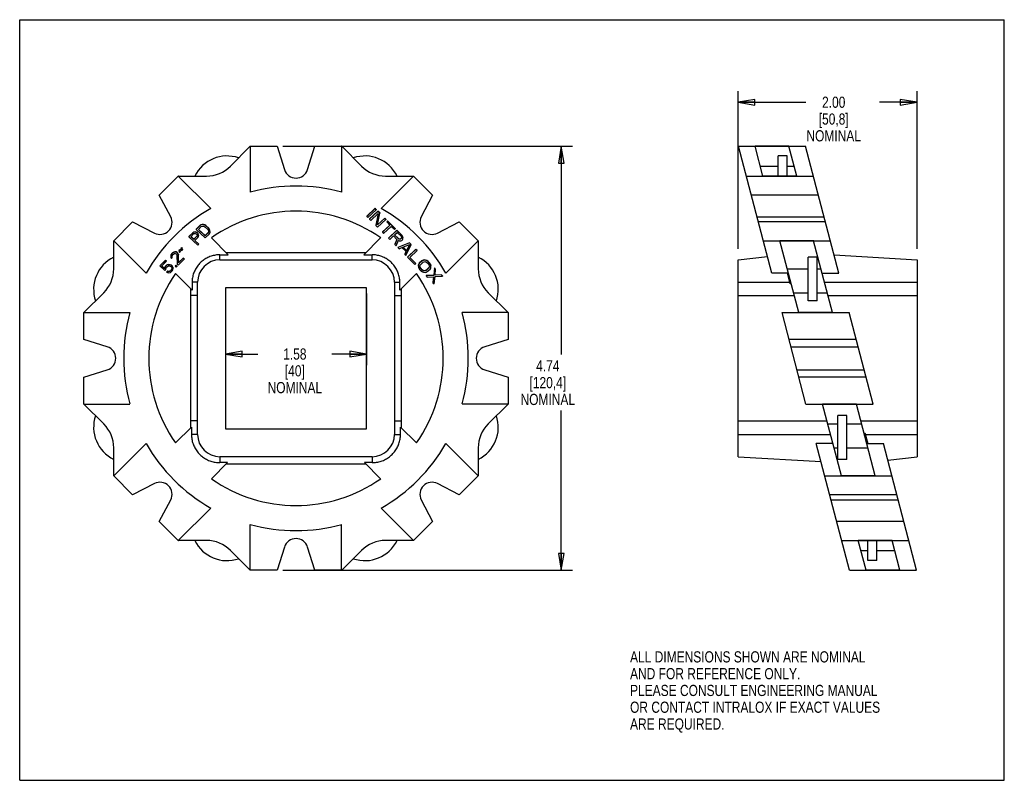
# Model space of a CAD drawing. Header units: inches. Extents: x 0 to 11, y 0 to 8.5.
import ezdxf

# ---------------------------------------------------------------- set-up
doc = ezdxf.new("R2010")
doc.units = ezdxf.units.IN
doc.header["$LTSCALE"] = 0.605
doc.header["$MEASUREMENT"] = 0
doc.layers.get('0').update_dxf_attribs({"linetype": 'CONTINUOUS'})
doc.layers.add('ALL_FEATURES', color=7, linetype='CONTINUOUS')
doc.styles.get("Standard").update_dxf_attribs({"font": 'txt', "width": 0.8})
doc.dimstyles.new('DIMSTYLE_1', dxfattribs={"dimtxt": 0.125, "dimasz": 0.1875, "dimexe": 0.18, "dimexo": 0.0625, "dimgap": 0.09, "dimtad": 0, "dimtih": 1, "dimtoh": 1, "dimzin": 4, "dimdsep": 46, "dimtxsty": 'STANDARD', "dimblk": 'CLOSED', "dimblk1": 'CLOSED', "dimblk2": 'CLOSED', "dimcen": 0.09, "dimadec": 0, "dimazin": 0, "dimtp": 0.01, "dimtm": 0.01, "dimtfac": 1, "dimtofl": 0, "dimtmove": 0, "dimatfit": 3, "dimldrblk": 'CLOSED', "dimfxl": 1, "dimtolj": 1, "dimtzin": 4, "dimarcsym": 0})

# ---------------------------------------------------------------- blocks, each defined once
blk = doc.blocks.new('_CLOSED')
at = {"color": 0, "linetype": 'BYBLOCK'}
for p, q in [((0, 0), (-1, 0.167)), ((-1, 0.167), (-1, -0.167)), ((-1, -0.167), (0, 0)), ((-1, 0), (0, 0))]:
    blk.add_line(p, q, dxfattribs=at)
blk = doc.blocks.new('*D0')
at = {"color": 3, "linetype": 'CONTINUOUS'}
for p, q in [((2.299, 5.441), (2.299, 4.639)), ((3.874, 5.441), (3.874, 4.639)), ((2.299, 4.764), (2.661, 4.764)), ((3.874, 4.764), (3.486, 4.764))]:
    blk.add_line(p, q, dxfattribs=at)
at = {"color": 3, "linetype": 'CONTINUOUS', "xscale": 0.1875, "yscale": 0.1875, "zscale": 0.1875, "rotation": 180}
blk.add_blockref('_CLOSED', (2.299, 4.764), dxfattribs=at)
at = {"color": 3, "linetype": 'CONTINUOUS', "xscale": 0.1875, "yscale": 0.1875, "zscale": 0.1875}
blk.add_blockref('_CLOSED', (3.874, 4.764), dxfattribs=at)
at = {"color": 3, "linetype": 'CONTINUOUS', "insert": (3.074, 4.826), "char_height": 0.125, "width": 0.7, "attachment_point": 2, "line_spacing_factor": 0.9}
blk.add_mtext('1.58\\P[40]\\PNOMINAL', dxfattribs=at)
blk = doc.blocks.new('*D1')
at = {"color": 3, "linetype": 'CONTINUOUS'}
for p, q in [((2.938, 7.085), (6.175, 7.085)), ((6.05, 7.085), (6.05, 4.757)), ((6.05, 2.347), (6.05, 4.132)), ((2.938, 2.347), (6.175, 2.347))]:
    blk.add_line(p, q, dxfattribs=at)
at = {"color": 3, "linetype": 'CONTINUOUS', "xscale": 0.1875, "yscale": 0.1875, "zscale": 0.1875}
for p, rotation in [((6.05, 7.085), 90), ((6.05, 2.347), 270)]:
    blk.add_blockref('_CLOSED', p, dxfattribs=dict(at, rotation=rotation))
at = {"color": 3, "linetype": 'CONTINUOUS', "insert": (5.9, 4.694), "char_height": 0.125, "width": 0.7, "attachment_point": 2, "line_spacing_factor": 0.9}
blk.add_mtext('4.74\\P[120,4]\\PNOMINAL', dxfattribs=at)
blk = doc.blocks.new('*D2')
at = {"color": 3, "linetype": 'CONTINUOUS'}
for p, q in [((8.025, 5.939), (8.025, 7.702)), ((10.025, 5.939), (10.025, 7.702)), ((8.025, 7.577), (8.781, 7.577)), ((10.025, 7.577), (9.606, 7.577))]:
    blk.add_line(p, q, dxfattribs=at)
at = {"color": 3, "linetype": 'CONTINUOUS', "xscale": 0.1875, "yscale": 0.1875, "zscale": 0.1875, "rotation": 180}
blk.add_blockref('_CLOSED', (8.025, 7.577), dxfattribs=at)
at = {"color": 3, "linetype": 'CONTINUOUS', "xscale": 0.1875, "yscale": 0.1875, "zscale": 0.1875}
blk.add_blockref('_CLOSED', (10.025, 7.577), dxfattribs=at)
at = {"color": 3, "linetype": 'CONTINUOUS', "insert": (9.094, 7.64), "char_height": 0.125, "width": 0.7, "attachment_point": 2, "line_spacing_factor": 0.9}
blk.add_mtext('2.00\\P[50,8]\\PNOMINAL', dxfattribs=at)

msp = doc.modelspace()

# ---------------------------------------------------------------- linework, layer by layer
at = {"color": 7, "linetype": 'CONTINUOUS'}
for p, q in [((0, 0), (0, 8.5)), ((0, 8.5), (11, 8.5)), ((11, 0), (11, 8.5)), ((2.354, 6.863), (2.576, 7.085)), ((2.576, 7.085), (2.576, 6.572)), ((2.576, 7.085), (2.876, 7.085)), ((2.876, 7.085), (2.958, 6.824)), ((3.215, 6.824), (3.297, 7.085)), ((3.297, 7.085), (3.597, 7.085)), ((3.597, 7.085), (3.597, 6.572)), ((3.598, 7.085), (3.82, 6.863)), ((8.401, 5.667), (8.03, 7.085)), ((8.03, 7.085), (8.78, 7.085)), ((8.304, 6.752), (8.216, 7.085)), ((8.594, 7.085), (8.217, 7.085)), ((8.681, 6.752), (8.594, 7.085)), ((9.151, 5.667), (8.78, 7.085)), ((8.275, 6.863), (8.475, 6.863)), ((8.575, 6.863), (8.652, 6.863)), ((1.56, 6.54), (1.772, 6.752)), ((1.772, 6.752), (2.135, 6.389)), ((1.773, 6.752), (2.087, 6.752)), ((4.038, 6.389), (4.401, 6.752)), ((4.087, 6.752), (4.4, 6.752)), ((4.401, 6.752), (4.613, 6.54)), ((8.118, 6.752), (8.868, 6.752)), ((8.681, 6.752), (8.304, 6.752)), ((1.687, 6.298), (1.56, 6.54)), ((4.613, 6.54), (4.487, 6.298)), ((8.923, 6.54), (8.173, 6.54)), ((3.97, 6.392), (3.877, 6.305)), ((3.97, 6.389), (3.877, 6.302)), ((3.97, 6.392), (3.97, 6.389)), ((3.984, 6.378), (3.97, 6.392)), ((3.984, 6.376), (3.97, 6.389)), ((3.877, 6.305), (3.877, 6.302)), ((3.877, 6.302), (3.89, 6.288)), ((3.89, 6.288), (3.984, 6.376)), ((4.002, 6.36), (3.908, 6.273)), ((4.002, 6.358), (3.908, 6.27)), ((3.908, 6.273), (3.908, 6.27)), ((3.908, 6.27), (3.922, 6.257)), ((3.922, 6.257), (4.003, 6.333)), ((4.003, 6.333), (3.978, 6.2)), ((4.003, 6.332), (3.978, 6.203)), ((3.984, 6.378), (3.984, 6.376)), ((3.999, 6.206), (4.022, 6.337)), ((4.078, 6.283), (3.999, 6.209)), ((4.078, 6.281), (3.999, 6.206)), ((4.002, 6.36), (4.002, 6.358)), ((4.022, 6.34), (4.002, 6.36)), ((4.022, 6.337), (4.002, 6.358)), ((4.022, 6.34), (4.022, 6.337)), ((4.078, 6.283), (4.078, 6.281)), ((4.092, 6.27), (4.078, 6.283)), ((4.092, 6.267), (4.078, 6.281)), ((8.236, 6.298), (8.986, 6.298)), ((1.05, 6.03), (1.262, 6.242)), ((1.262, 6.242), (1.505, 6.116)), ((2.016, 6.202), (1.973, 6.158)), ((2.016, 6.199), (1.973, 6.155)), ((1.996, 6.154), (2.029, 6.187)), ((2.028, 6.209), (2.016, 6.202)), ((2.028, 6.206), (2.016, 6.199)), ((2.016, 6.202), (2.016, 6.199)), ((2.039, 6.212), (2.028, 6.209)), ((2.039, 6.21), (2.028, 6.206)), ((2.028, 6.209), (2.028, 6.206)), ((2.029, 6.187), (2.039, 6.192)), ((2.039, 6.212), (2.039, 6.21)), ((2.055, 6.211), (2.039, 6.212)), ((2.055, 6.209), (2.039, 6.21)), ((2.039, 6.192), (2.048, 6.194)), ((2.048, 6.194), (2.058, 6.192)), ((2.055, 6.211), (2.055, 6.209)), ((2.067, 6.207), (2.055, 6.211)), ((2.067, 6.204), (2.055, 6.209)), ((2.058, 6.192), (2.069, 6.185)), ((2.067, 6.207), (2.067, 6.204)), ((2.08, 6.199), (2.067, 6.207)), ((2.08, 6.196), (2.067, 6.204)), ((2.069, 6.185), (2.101, 6.155)), ((2.08, 6.199), (2.08, 6.196)), ((2.112, 6.169), (2.08, 6.199)), ((2.112, 6.166), (2.08, 6.196)), ((2.112, 6.169), (2.112, 6.166)), ((2.121, 6.157), (2.112, 6.169)), ((2.121, 6.154), (2.112, 6.166)), ((3.978, 6.203), (3.978, 6.2)), ((3.978, 6.2), (3.999, 6.18)), ((3.999, 6.18), (4.092, 6.267)), ((4.135, 6.205), (4.053, 6.128)), ((4.136, 6.204), (4.053, 6.126)), ((4.066, 6.112), (4.15, 6.19)), ((4.092, 6.27), (4.092, 6.267)), ((4.11, 6.252), (4.1, 6.242)), ((4.11, 6.249), (4.1, 6.24)), ((4.1, 6.242), (4.1, 6.24)), ((4.1, 6.24), (4.136, 6.204)), ((4.11, 6.252), (4.11, 6.249)), ((4.196, 6.166), (4.11, 6.252)), ((4.196, 6.163), (4.11, 6.249)), ((4.15, 6.19), (4.186, 6.154)), ((4.186, 6.154), (4.196, 6.163)), ((4.196, 6.166), (4.196, 6.163)), ((4.669, 6.116), (4.911, 6.242)), ((4.911, 6.242), (5.123, 6.03)), ((9.001, 6.242), (8.251, 6.242)), ((1.934, 6.119), (1.89, 6.076)), ((1.934, 6.117), (1.89, 6.073)), ((1.89, 6.076), (1.89, 6.073)), ((1.89, 6.073), (1.991, 5.979)), ((1.912, 6.074), (1.947, 6.109)), ((1.944, 6.044), (1.912, 6.074)), ((1.944, 6.047), (1.913, 6.075)), ((1.946, 6.127), (1.934, 6.119)), ((1.946, 6.124), (1.934, 6.117)), ((1.934, 6.119), (1.934, 6.117)), ((1.979, 6.081), (1.944, 6.047)), ((1.979, 6.079), (1.944, 6.044)), ((1.959, 6.128), (1.946, 6.127)), ((1.946, 6.127), (1.946, 6.124)), ((1.959, 6.125), (1.946, 6.124)), ((1.947, 6.109), (1.954, 6.112)), ((1.954, 6.112), (1.962, 6.112)), ((1.957, 6.032), (1.99, 6.065)), ((1.959, 6.128), (1.959, 6.125)), ((1.973, 6.125), (1.959, 6.128)), ((1.973, 6.123), (1.959, 6.125)), ((1.962, 6.112), (1.971, 6.108)), ((1.971, 6.108), (1.977, 6.102)), ((1.973, 6.158), (1.973, 6.155)), ((1.973, 6.155), (2.073, 6.061)), ((1.973, 6.125), (1.973, 6.123)), ((1.982, 6.121), (1.973, 6.125)), ((1.982, 6.119), (1.973, 6.123)), ((1.977, 6.102), (1.982, 6.094)), ((1.982, 6.088), (1.979, 6.081)), ((1.982, 6.086), (1.979, 6.079)), ((1.979, 6.081), (1.979, 6.079)), ((1.982, 6.121), (1.982, 6.119)), ((1.99, 6.113), (1.982, 6.121)), ((1.99, 6.111), (1.982, 6.119)), ((1.982, 6.094), (1.982, 6.086)), ((1.99, 6.113), (1.99, 6.111)), ((1.995, 6.105), (1.99, 6.113)), ((1.995, 6.103), (1.99, 6.111)), ((1.99, 6.065), (1.997, 6.076)), ((1.995, 6.105), (1.995, 6.103)), ((1.998, 6.092), (1.995, 6.105)), ((1.998, 6.089), (1.995, 6.103)), ((2.071, 6.084), (1.996, 6.154)), ((1.997, 6.076), (1.998, 6.089)), ((2.071, 6.087), (1.998, 6.156)), ((1.998, 6.092), (1.998, 6.089)), ((2.104, 6.12), (2.071, 6.087)), ((2.104, 6.117), (2.071, 6.084)), ((2.071, 6.087), (2.071, 6.084)), ((2.073, 6.061), (2.117, 6.105)), ((2.101, 6.155), (2.108, 6.145)), ((2.109, 6.129), (2.104, 6.12)), ((2.109, 6.126), (2.104, 6.117)), ((2.104, 6.12), (2.104, 6.117)), ((2.108, 6.145), (2.11, 6.136)), ((2.11, 6.137), (2.109, 6.129)), ((2.11, 6.136), (2.109, 6.126)), ((2.109, 6.129), (2.109, 6.126)), ((2.117, 6.105), (2.124, 6.116)), ((2.121, 6.157), (2.121, 6.154)), ((2.126, 6.145), (2.121, 6.157)), ((2.126, 6.143), (2.121, 6.154)), ((2.124, 6.116), (2.127, 6.127)), ((2.126, 6.145), (2.126, 6.143)), ((2.127, 6.13), (2.126, 6.145)), ((2.127, 6.127), (2.126, 6.143)), ((2.141, 6.062), (2.33, 5.873)), ((3.843, 5.873), (4.032, 6.062)), ((4.053, 6.128), (4.053, 6.126)), ((4.053, 6.126), (4.066, 6.112)), ((4.214, 6.148), (4.12, 6.06)), ((4.214, 6.145), (4.12, 6.058)), ((4.12, 6.06), (4.12, 6.058)), ((4.12, 6.058), (4.134, 6.044)), ((4.134, 6.044), (4.176, 6.083)), ((4.176, 6.083), (4.214, 6.045)), ((4.188, 6.094), (4.218, 6.122)), ((4.231, 6.051), (4.188, 6.094)), ((4.231, 6.054), (4.189, 6.096)), ((4.214, 6.148), (4.214, 6.145)), ((4.268, 6.093), (4.214, 6.148)), ((4.268, 6.091), (4.214, 6.145)), ((4.218, 6.122), (4.26, 6.079)), ((4.231, 6.054), (4.231, 6.051)), ((4.239, 6.049), (4.231, 6.054)), ((4.239, 6.046), (4.231, 6.051)), ((4.256, 6.051), (4.248, 6.048)), ((4.262, 6.057), (4.256, 6.051)), ((4.262, 6.055), (4.256, 6.049)), ((4.256, 6.051), (4.256, 6.049)), ((4.26, 6.079), (4.265, 6.071)), ((4.266, 6.065), (4.262, 6.057)), ((4.266, 6.062), (4.262, 6.055)), ((4.262, 6.057), (4.262, 6.055)), ((4.265, 6.071), (4.266, 6.062)), ((4.268, 6.093), (4.268, 6.091)), ((4.277, 6.08), (4.268, 6.093)), ((4.277, 6.078), (4.268, 6.091)), ((4.277, 6.08), (4.277, 6.078)), ((4.28, 6.066), (4.277, 6.08)), ((4.28, 6.063), (4.277, 6.078)), ((4.279, 6.049), (4.28, 6.063)), ((4.28, 6.066), (4.28, 6.063)), ((1.05, 5.716), (1.05, 6.03)), ((1.413, 5.667), (1.05, 6.03)), ((1.81, 5.953), (1.801, 5.944)), ((1.81, 5.951), (1.801, 5.942)), ((1.801, 5.944), (1.801, 5.942)), ((1.801, 5.942), (1.808, 5.92)), ((1.81, 5.953), (1.81, 5.951)), ((1.818, 5.932), (1.81, 5.953)), ((1.818, 5.929), (1.81, 5.951)), ((1.944, 6.047), (1.944, 6.044)), ((2.002, 5.99), (1.957, 6.032)), ((2.002, 5.992), (1.958, 6.033)), ((1.991, 5.979), (2.002, 5.99)), ((2.002, 5.992), (2.002, 5.99)), ((4.213, 6.045), (4.19, 5.99)), ((4.214, 6.045), (4.19, 5.988)), ((4.19, 5.99), (4.19, 5.988)), ((4.19, 5.988), (4.206, 5.972)), ((4.206, 5.972), (4.232, 6.035)), ((4.354, 6.007), (4.224, 5.956)), ((4.354, 6.005), (4.224, 5.954)), ((4.224, 5.956), (4.224, 5.954)), ((4.224, 5.954), (4.238, 5.94)), ((4.232, 6.035), (4.245, 6.03)), ((4.238, 5.94), (4.271, 5.953)), ((4.239, 6.049), (4.239, 6.046)), ((4.248, 6.048), (4.239, 6.049)), ((4.248, 6.046), (4.239, 6.046)), ((4.245, 6.03), (4.259, 6.03)), ((4.256, 6.049), (4.248, 6.046)), ((4.248, 6.048), (4.248, 6.046)), ((4.259, 6.03), (4.268, 6.034)), ((4.268, 6.034), (4.276, 6.041)), ((4.271, 5.953), (4.316, 5.908)), ((4.276, 6.041), (4.279, 6.049)), ((4.281, 5.959), (4.355, 5.988)), ((4.322, 5.918), (4.281, 5.959)), ((4.322, 5.92), (4.283, 5.959)), ((4.315, 5.863), (4.372, 5.987)), ((4.354, 5.988), (4.322, 5.92)), ((4.355, 5.988), (4.322, 5.918)), ((4.354, 6.007), (4.354, 6.005)), ((4.372, 5.989), (4.354, 6.007)), ((4.372, 5.987), (4.354, 6.005)), ((4.372, 5.989), (4.372, 5.987)), ((5.123, 6.03), (4.76, 5.667)), ((5.123, 6.03), (5.123, 5.716)), ((8.306, 6.03), (9.056, 6.03)), ((8.703, 5.226), (8.493, 6.03)), ((8.871, 6.03), (8.493, 6.03)), ((9.081, 5.226), (8.87, 6.03)), ((1.69, 5.871), (1.687, 5.86)), ((1.69, 5.868), (1.687, 5.857)), ((1.687, 5.86), (1.687, 5.857)), ((1.687, 5.857), (1.688, 5.842)), ((1.688, 5.842), (1.695, 5.832)), ((1.701, 5.886), (1.69, 5.871)), ((1.701, 5.883), (1.69, 5.868)), ((1.69, 5.871), (1.69, 5.868)), ((1.695, 5.832), (1.704, 5.841)), ((1.708, 5.893), (1.701, 5.886)), ((1.708, 5.89), (1.701, 5.883)), ((1.701, 5.886), (1.701, 5.883)), ((1.702, 5.851), (1.703, 5.86)), ((1.704, 5.843), (1.702, 5.852)), ((1.704, 5.841), (1.702, 5.851)), ((1.703, 5.86), (1.71, 5.871)), ((1.704, 5.843), (1.704, 5.841)), ((1.721, 5.902), (1.708, 5.893)), ((1.721, 5.899), (1.708, 5.89)), ((1.708, 5.893), (1.708, 5.89)), ((1.71, 5.871), (1.717, 5.879)), ((1.717, 5.879), (1.728, 5.886)), ((1.733, 5.905), (1.721, 5.902)), ((1.733, 5.903), (1.721, 5.899)), ((1.721, 5.902), (1.721, 5.899)), ((1.728, 5.886), (1.738, 5.887)), ((1.733, 5.905), (1.733, 5.903)), ((1.749, 5.904), (1.733, 5.905)), ((1.749, 5.902), (1.733, 5.903)), ((1.738, 5.887), (1.748, 5.885)), ((1.748, 5.885), (1.752, 5.881)), ((1.749, 5.904), (1.749, 5.902)), ((1.759, 5.898), (1.749, 5.904)), ((1.759, 5.896), (1.749, 5.902)), ((1.752, 5.881), (1.757, 5.869)), ((1.757, 5.869), (1.76, 5.768)), ((1.759, 5.898), (1.759, 5.896)), ((1.763, 5.894), (1.759, 5.898)), ((1.763, 5.892), (1.759, 5.896)), ((1.763, 5.894), (1.763, 5.892)), ((1.77, 5.884), (1.763, 5.894)), ((1.77, 5.882), (1.763, 5.892)), ((1.77, 5.884), (1.77, 5.882)), ((1.773, 5.875), (1.77, 5.884)), ((1.773, 5.872), (1.77, 5.882)), ((1.773, 5.875), (1.773, 5.872)), ((1.774, 5.785), (1.773, 5.875)), ((1.774, 5.783), (1.773, 5.872)), ((1.825, 5.836), (1.774, 5.785)), ((1.825, 5.834), (1.774, 5.783)), ((1.788, 5.931), (1.779, 5.922)), ((1.788, 5.929), (1.779, 5.92)), ((1.779, 5.922), (1.779, 5.92)), ((1.779, 5.92), (1.787, 5.898)), ((1.787, 5.898), (1.796, 5.908)), ((1.788, 5.931), (1.788, 5.929)), ((1.796, 5.91), (1.788, 5.931)), ((1.796, 5.908), (1.788, 5.929)), ((1.796, 5.91), (1.796, 5.908)), ((1.808, 5.92), (1.818, 5.929)), ((1.818, 5.932), (1.818, 5.929)), ((1.825, 5.836), (1.825, 5.834)), ((1.836, 5.826), (1.825, 5.836)), ((1.836, 5.824), (1.825, 5.834)), ((2.237, 5.816), (2.237, 5.873)), ((2.237, 5.873), (2.33, 5.873)), ((3.864, 5.893), (2.309, 5.893)), ((3.843, 5.873), (3.937, 5.873)), ((3.937, 5.816), (3.937, 5.873)), ((4.315, 5.909), (4.301, 5.879)), ((4.316, 5.908), (4.301, 5.877)), ((4.301, 5.879), (4.301, 5.877)), ((4.301, 5.877), (4.315, 5.863)), ((4.322, 5.92), (4.322, 5.918)), ((4.426, 5.935), (4.333, 5.848)), ((4.426, 5.932), (4.333, 5.845)), ((4.333, 5.848), (4.333, 5.845)), ((4.333, 5.845), (4.414, 5.764)), ((4.358, 5.843), (4.44, 5.919)), ((4.426, 5.775), (4.358, 5.843)), ((4.426, 5.777), (4.359, 5.844)), ((4.426, 5.935), (4.426, 5.932)), ((4.44, 5.921), (4.426, 5.935)), ((4.44, 5.919), (4.426, 5.932)), ((4.44, 5.921), (4.44, 5.919)), ((8.025, 5.816), (8.353, 5.852)), ((9.098, 5.871), (10.025, 5.816)), ((1.628, 5.813), (1.566, 5.75)), ((1.628, 5.81), (1.566, 5.748)), ((1.566, 5.75), (1.566, 5.748)), ((1.566, 5.748), (1.622, 5.696)), ((1.586, 5.747), (1.639, 5.8)), ((1.62, 5.715), (1.586, 5.747)), ((1.62, 5.718), (1.587, 5.748)), ((1.623, 5.733), (1.62, 5.718)), ((1.623, 5.73), (1.62, 5.715)), ((1.63, 5.744), (1.623, 5.733)), ((1.63, 5.741), (1.623, 5.73)), ((1.623, 5.733), (1.623, 5.73)), ((1.628, 5.813), (1.628, 5.81)), ((1.639, 5.803), (1.628, 5.813)), ((1.639, 5.8), (1.628, 5.81)), ((1.641, 5.755), (1.63, 5.744)), ((1.641, 5.752), (1.63, 5.741)), ((1.63, 5.744), (1.63, 5.741)), ((1.634, 5.709), (1.635, 5.722)), ((1.635, 5.722), (1.64, 5.731)), ((1.639, 5.803), (1.639, 5.8)), ((1.64, 5.731), (1.651, 5.742)), ((1.652, 5.762), (1.641, 5.755)), ((1.652, 5.759), (1.641, 5.752)), ((1.641, 5.755), (1.641, 5.752)), ((1.651, 5.742), (1.661, 5.748)), ((1.667, 5.765), (1.652, 5.762)), ((1.652, 5.762), (1.652, 5.759)), ((1.667, 5.762), (1.652, 5.759)), ((1.661, 5.748), (1.671, 5.749)), ((1.667, 5.765), (1.667, 5.762)), ((1.681, 5.762), (1.667, 5.765)), ((1.681, 5.76), (1.667, 5.762)), ((1.671, 5.749), (1.681, 5.747)), ((1.681, 5.762), (1.681, 5.76)), ((1.696, 5.756), (1.681, 5.762)), ((1.696, 5.754), (1.681, 5.76)), ((1.681, 5.747), (1.689, 5.742)), ((1.689, 5.742), (1.693, 5.738)), ((1.693, 5.738), (1.698, 5.731)), ((1.696, 5.756), (1.696, 5.754)), ((1.704, 5.748), (1.696, 5.756)), ((1.704, 5.746), (1.696, 5.754)), ((1.698, 5.731), (1.701, 5.721)), ((1.7, 5.722), (1.699, 5.714)), ((1.701, 5.721), (1.699, 5.711)), ((1.704, 5.748), (1.704, 5.746)), ((1.711, 5.734), (1.704, 5.748)), ((1.711, 5.732), (1.704, 5.746)), ((1.711, 5.734), (1.711, 5.732)), ((1.715, 5.721), (1.711, 5.734)), ((1.715, 5.718), (1.711, 5.732)), ((1.715, 5.721), (1.715, 5.718)), ((1.745, 5.756), (1.736, 5.747)), ((1.745, 5.753), (1.736, 5.744)), ((1.736, 5.747), (1.736, 5.744)), ((1.736, 5.744), (1.747, 5.734)), ((1.745, 5.756), (1.745, 5.753)), ((1.756, 5.746), (1.745, 5.756)), ((1.756, 5.743), (1.745, 5.753)), ((1.747, 5.734), (1.756, 5.743)), ((1.756, 5.746), (1.756, 5.743)), ((1.76, 5.768), (1.771, 5.758)), ((1.771, 5.758), (1.836, 5.824)), ((1.774, 5.785), (1.774, 5.783)), ((1.836, 5.826), (1.836, 5.824)), ((2.237, 5.816), (3.937, 5.816)), ((4.414, 5.764), (4.426, 5.775)), ((4.426, 5.777), (4.426, 5.775)), ((4.456, 5.766), (4.453, 5.754)), ((4.456, 5.764), (4.453, 5.752)), ((4.453, 5.754), (4.453, 5.752)), ((4.453, 5.752), (4.454, 5.735)), ((4.454, 5.735), (4.459, 5.723)), ((4.464, 5.778), (4.456, 5.766)), ((4.464, 5.775), (4.456, 5.764)), ((4.456, 5.766), (4.456, 5.764)), ((4.459, 5.723), (4.468, 5.709)), ((4.494, 5.806), (4.464, 5.778)), ((4.494, 5.803), (4.464, 5.775)), ((4.464, 5.778), (4.464, 5.775)), ((4.47, 5.742), (4.472, 5.752)), ((4.473, 5.734), (4.47, 5.744)), ((4.473, 5.731), (4.47, 5.742)), ((4.472, 5.752), (4.477, 5.762)), ((4.473, 5.734), (4.473, 5.731)), ((4.48, 5.723), (4.473, 5.734)), ((4.48, 5.721), (4.473, 5.731)), ((4.477, 5.762), (4.507, 5.79)), ((4.48, 5.723), (4.48, 5.721)), ((4.498, 5.705), (4.48, 5.723)), ((4.498, 5.702), (4.48, 5.721)), ((4.506, 5.813), (4.494, 5.806)), ((4.506, 5.81), (4.494, 5.803)), ((4.494, 5.806), (4.494, 5.803)), ((4.518, 5.816), (4.506, 5.813)), ((4.518, 5.813), (4.506, 5.81)), ((4.506, 5.813), (4.506, 5.81)), ((4.507, 5.79), (4.517, 5.795)), ((4.517, 5.795), (4.528, 5.796)), ((4.535, 5.814), (4.518, 5.816)), ((4.518, 5.816), (4.518, 5.813)), ((4.535, 5.812), (4.518, 5.813)), ((4.528, 5.796), (4.539, 5.793)), ((4.535, 5.814), (4.535, 5.812)), ((4.548, 5.809), (4.535, 5.814)), ((4.548, 5.806), (4.535, 5.812)), ((4.539, 5.793), (4.55, 5.786)), ((4.57, 5.729), (4.541, 5.701)), ((4.57, 5.726), (4.541, 5.698)), ((4.548, 5.809), (4.548, 5.806)), ((4.562, 5.799), (4.548, 5.809)), ((4.562, 5.797), (4.548, 5.806)), ((4.55, 5.786), (4.568, 5.768)), ((4.562, 5.799), (4.562, 5.797)), ((4.58, 5.781), (4.562, 5.799)), ((4.58, 5.779), (4.562, 5.797)), ((4.568, 5.768), (4.575, 5.757)), ((4.576, 5.739), (4.57, 5.729)), ((4.576, 5.736), (4.57, 5.726)), ((4.57, 5.729), (4.57, 5.726)), ((4.575, 5.757), (4.578, 5.746)), ((4.577, 5.747), (4.576, 5.739)), ((4.578, 5.746), (4.576, 5.736)), ((4.576, 5.739), (4.576, 5.736)), ((4.58, 5.781), (4.58, 5.779)), ((4.589, 5.768), (4.58, 5.781)), ((4.589, 5.766), (4.58, 5.779)), ((4.584, 5.713), (4.592, 5.724)), ((4.589, 5.768), (4.589, 5.766)), ((4.594, 5.755), (4.589, 5.768)), ((4.594, 5.753), (4.589, 5.766)), ((4.592, 5.724), (4.595, 5.736)), ((4.595, 5.739), (4.594, 5.755)), ((4.594, 5.755), (4.594, 5.753)), ((4.595, 5.736), (4.594, 5.753)), ((4.634, 5.727), (4.626, 5.646)), ((4.634, 5.724), (4.626, 5.643)), ((4.634, 5.727), (4.634, 5.724)), ((4.647, 5.713), (4.634, 5.727)), ((4.647, 5.711), (4.634, 5.724)), ((8.025, 3.616), (8.025, 5.816)), ((10.025, 5.816), (10.025, 3.616)), ((1.62, 5.718), (1.62, 5.715)), ((1.622, 5.696), (1.634, 5.709)), ((1.652, 5.691), (1.641, 5.68)), ((1.652, 5.689), (1.641, 5.678)), ((1.641, 5.68), (1.641, 5.678)), ((1.641, 5.678), (1.653, 5.673)), ((1.652, 5.691), (1.652, 5.689)), ((1.664, 5.687), (1.652, 5.691)), ((1.664, 5.684), (1.652, 5.689)), ((1.653, 5.673), (1.667, 5.671)), ((1.674, 5.688), (1.664, 5.687)), ((1.664, 5.687), (1.664, 5.684)), ((1.674, 5.686), (1.664, 5.684)), ((1.667, 5.671), (1.683, 5.674)), ((1.683, 5.694), (1.674, 5.688)), ((1.683, 5.691), (1.674, 5.686)), ((1.674, 5.688), (1.674, 5.686)), ((1.694, 5.705), (1.683, 5.694)), ((1.694, 5.702), (1.683, 5.691)), ((1.683, 5.694), (1.683, 5.691)), ((1.683, 5.674), (1.694, 5.681)), ((1.699, 5.714), (1.694, 5.705)), ((1.699, 5.711), (1.694, 5.702)), ((1.694, 5.705), (1.694, 5.702)), ((1.694, 5.681), (1.705, 5.692)), ((1.699, 5.714), (1.699, 5.711)), ((1.705, 5.692), (1.712, 5.703)), ((1.712, 5.703), (1.715, 5.718)), ((1.741, 5.662), (1.925, 5.477)), ((4.432, 5.662), (4.248, 5.477)), ((4.468, 5.709), (4.486, 5.691)), ((4.486, 5.691), (4.499, 5.682)), ((4.498, 5.705), (4.498, 5.702)), ((4.509, 5.698), (4.498, 5.705)), ((4.509, 5.695), (4.498, 5.702)), ((4.499, 5.682), (4.512, 5.677)), ((4.52, 5.695), (4.509, 5.698)), ((4.509, 5.698), (4.509, 5.695)), ((4.52, 5.692), (4.509, 5.695)), ((4.512, 5.677), (4.529, 5.675)), ((4.53, 5.696), (4.52, 5.695)), ((4.52, 5.695), (4.52, 5.692)), ((4.53, 5.693), (4.52, 5.692)), ((4.529, 5.675), (4.542, 5.678)), ((4.541, 5.701), (4.53, 5.696)), ((4.541, 5.698), (4.53, 5.693)), ((4.53, 5.696), (4.53, 5.693)), ((4.626, 5.646), (4.54, 5.64)), ((4.626, 5.643), (4.54, 5.637)), ((4.54, 5.64), (4.54, 5.637)), ((4.54, 5.637), (4.554, 5.623)), ((4.541, 5.701), (4.541, 5.698)), ((4.542, 5.678), (4.554, 5.685)), ((4.554, 5.685), (4.584, 5.713)), ((4.554, 5.623), (4.623, 5.627)), ((4.623, 5.627), (4.617, 5.563)), ((4.623, 5.627), (4.617, 5.56)), ((4.626, 5.646), (4.626, 5.643)), ((4.631, 5.547), (4.64, 5.63)), ((4.64, 5.63), (4.724, 5.634)), ((4.641, 5.644), (4.647, 5.711)), ((4.711, 5.65), (4.641, 5.646)), ((4.711, 5.648), (4.641, 5.644)), ((4.647, 5.713), (4.647, 5.711)), ((4.711, 5.65), (4.711, 5.648)), ((4.724, 5.636), (4.711, 5.65)), ((4.724, 5.634), (4.711, 5.648)), ((4.724, 5.636), (4.724, 5.634)), ((8.587, 5.667), (8.401, 5.667)), ((8.575, 5.716), (8.809, 5.716)), ((8.609, 5.547), (8.577, 5.667)), ((8.592, 5.65), (8.582, 5.648)), ((8.596, 5.636), (8.586, 5.634)), ((8.597, 5.632), (8.587, 5.63)), ((8.909, 5.716), (8.953, 5.716)), ((8.965, 5.667), (9.151, 5.667)), ((1.926, 5.566), (1.925, 5.477)), ((1.987, 5.566), (1.926, 5.566)), ((1.987, 3.866), (1.987, 5.566)), ((4.187, 5.566), (4.247, 5.566)), ((4.187, 5.566), (4.187, 3.866)), ((4.248, 5.477), (4.247, 5.566)), ((4.617, 5.563), (4.617, 5.56)), ((4.617, 5.56), (4.631, 5.547)), ((8.025, 5.566), (8.604, 5.566)), ((8.618, 5.549), (8.609, 5.547)), ((8.992, 5.566), (10.025, 5.566)), ((0.718, 5.227), (0.939, 5.449)), ((1.907, 5.496), (1.907, 3.936)), ((1.987, 5.416), (1.907, 5.416)), ((4.187, 5.416), (4.267, 5.416)), ((4.267, 3.936), (4.267, 5.496)), ((5.234, 5.449), (5.456, 5.227)), ((8.025, 5.416), (8.653, 5.416)), ((8.645, 5.449), (8.809, 5.449)), ((8.909, 5.449), (9.023, 5.449)), ((9.031, 5.416), (10.025, 5.416)), ((0.717, 4.927), (0.717, 5.226)), ((0.717, 5.226), (1.231, 5.226)), ((5.456, 5.226), (4.943, 5.226)), ((5.456, 5.226), (5.456, 4.927)), ((8.784, 4.205), (8.517, 5.226)), ((8.517, 5.226), (9.267, 5.226)), ((9.081, 5.227), (8.703, 5.227)), ((9.534, 4.205), (9.267, 5.226)), ((0.978, 4.844), (0.717, 4.927)), ((5.456, 4.927), (5.195, 4.844)), ((9.345, 4.927), (8.595, 4.927)), ((8.617, 4.844), (9.367, 4.844)), ((0.717, 4.505), (0.978, 4.587)), ((5.195, 4.587), (5.456, 4.505)), ((8.684, 4.587), (9.434, 4.587)), ((0.717, 4.205), (0.717, 4.505)), ((5.456, 4.505), (5.456, 4.205)), ((9.456, 4.505), (8.706, 4.505)), ((0.717, 4.205), (1.231, 4.205)), ((0.939, 3.983), (0.718, 4.205)), ((5.456, 4.205), (4.943, 4.205)), ((5.456, 4.205), (5.234, 3.983)), ((8.784, 4.205), (9.534, 4.205)), ((9.348, 4.205), (8.97, 4.205)), ((9.18, 3.401), (8.97, 4.205)), ((9.558, 3.401), (9.348, 4.205)), ((1.987, 4.016), (1.907, 4.016)), ((4.187, 4.016), (4.267, 4.016)), ((8.025, 4.016), (9.02, 4.016)), ((9.028, 3.983), (9.142, 3.983)), ((9.242, 3.983), (9.406, 3.983)), ((9.398, 4.016), (10.025, 4.016)), ((1.919, 3.948), (1.741, 3.77)), ((1.919, 3.948), (1.919, 3.866)), ((1.987, 3.866), (1.919, 3.866)), ((4.187, 3.866), (4.254, 3.866)), ((4.254, 3.948), (4.432, 3.77)), ((4.254, 3.866), (4.254, 3.948)), ((8.025, 3.866), (9.059, 3.866)), ((9.433, 3.881), (9.443, 3.883)), ((9.443, 3.883), (9.474, 3.764)), ((9.447, 3.866), (10.025, 3.866)), ((1.05, 3.401), (1.413, 3.764)), ((4.76, 3.764), (5.123, 3.401)), ((9.085, 3.764), (8.899, 3.764)), ((9.27, 2.347), (8.899, 3.764)), ((9.455, 3.798), (9.464, 3.8)), ((9.456, 3.793), (9.465, 3.796)), ((9.459, 3.78), (9.469, 3.782)), ((9.463, 3.764), (9.649, 3.764)), ((10.02, 2.347), (9.649, 3.764)), ((1.05, 3.402), (1.05, 3.716)), ((5.123, 3.716), (5.123, 3.402)), ((9.098, 3.716), (9.142, 3.716)), ((9.242, 3.716), (9.476, 3.716)), ((2.141, 3.37), (2.321, 3.55)), ((3.937, 3.616), (2.237, 3.616)), ((2.237, 3.616), (2.237, 3.55)), ((2.321, 3.55), (2.237, 3.55)), ((2.309, 3.538), (3.864, 3.538)), ((3.937, 3.55), (3.853, 3.55)), ((3.853, 3.55), (4.032, 3.37)), ((3.937, 3.616), (3.937, 3.55)), ((8.025, 3.616), (8.953, 3.561)), ((9.698, 3.579), (10.025, 3.616)), ((1.262, 3.19), (1.05, 3.401)), ((1.505, 3.316), (1.262, 3.19)), ((4.911, 3.19), (4.669, 3.316)), ((5.123, 3.401), (4.911, 3.19)), ((8.994, 3.401), (9.744, 3.401)), ((9.558, 3.402), (9.18, 3.402)), ((1.56, 2.891), (1.687, 3.134)), ((4.487, 3.134), (4.613, 2.891)), ((9.8, 3.19), (9.05, 3.19)), ((9.064, 3.134), (9.814, 3.134)), ((2.135, 3.042), (1.772, 2.68)), ((4.401, 2.68), (4.038, 3.042)), ((1.772, 2.68), (1.56, 2.891)), ((4.613, 2.891), (4.401, 2.68)), ((9.878, 2.891), (9.128, 2.891)), ((2.576, 2.347), (2.576, 2.86)), ((3.597, 2.347), (3.597, 2.86)), ((2.087, 2.679), (1.773, 2.679)), ((4.4, 2.679), (4.087, 2.679)), ((9.183, 2.68), (9.933, 2.68)), ((9.456, 2.347), (9.369, 2.68)), ((9.747, 2.679), (9.369, 2.679)), ((9.834, 2.347), (9.747, 2.68)), ((2.576, 2.347), (2.354, 2.569)), ((2.958, 2.607), (2.876, 2.347)), ((3.297, 2.347), (3.215, 2.607)), ((3.82, 2.569), (3.598, 2.347)), ((9.398, 2.569), (9.475, 2.569)), ((9.575, 2.569), (9.776, 2.569)), ((2.876, 2.347), (2.576, 2.347)), ((3.597, 2.347), (3.297, 2.347)), ((9.27, 2.347), (10.02, 2.347)), ((9.834, 2.347), (9.456, 2.347)), ((0, 0), (11, 0))]:
    msp.add_line(p, q, dxfattribs=at)
for centre, radius, start, end in [((2.576, 7.084), 0.001, 90, 135), ((3.597, 7.084), 0.001, 45, 90), ((2.087, 7.13), 0.378, 270, 315), ((3.087, 6.865), 0.135, 197.5, 342.5), ((4.087, 7.13), 0.378, 225, 270), ((1.773, 6.751), 0.001, 90, 135), ((4.4, 6.751), 0.001, 45, 90), ((3.087, 4.716), 1.925, 74.6246, 105.3754), ((3.087, 4.716), 1.925, 119.6246, 150.3754), ((3.087, 4.716), 1.925, 29.6246, 60.3754), ((1.567, 6.235), 0.135, 242.5, 27.5), ((3.087, 4.716), 1.645, 54.9007, 125.0993), ((4.606, 6.235), 0.135, 152.5, 297.5), ((1.051, 6.03), 0.001, 135, 180), ((5.122, 6.03), 0.001, 0, 45), ((2.237, 5.566), 0.25, 90, 180), ((3.937, 5.566), 0.25, 0, 90), ((0.672, 5.716), 0.378, 315, 360), ((3.087, 4.716), 1.645, 144.9007, 215.0993), ((3.087, 4.716), 1.645, 324.9007, 35.0993), ((5.501, 5.716), 0.378, 180, 225), ((0.718, 5.226), 0.001, 135, 180), ((3.087, 4.716), 1.925, 164.6246, 195.3754), ((3.087, 4.716), 1.925, 344.6246, 15.3754), ((5.455, 5.226), 0.001, 0, 45), ((0.938, 4.716), 0.135, 287.5, 72.5), ((5.236, 4.716), 0.135, 107.5, 252.5), ((0.718, 4.205), 0.001, 180, 225), ((5.455, 4.205), 0.001, 315, 360), ((0.672, 3.716), 0.378, 0, 45), ((5.501, 3.716), 0.378, 135, 180), ((2.237, 3.866), 0.25, 180, 270), ((3.937, 3.866), 0.25, 270, 360), ((3.087, 4.716), 1.925, 209.6246, 240.3754), ((3.087, 4.716), 1.925, 299.6246, 330.3754), ((1.051, 3.402), 0.001, 180, 225), ((1.567, 3.196), 0.135, 332.5, 117.5), ((3.087, 4.716), 1.645, 234.9007, 305.0993), ((4.606, 3.196), 0.135, 62.5, 207.5), ((5.122, 3.402), 0.001, 315, 360), ((3.087, 4.716), 1.925, 254.6246, 285.3754), ((1.773, 2.68), 0.001, 225, 270), ((2.087, 2.302), 0.378, 45, 90), ((3.087, 2.567), 0.135, 17.5, 162.5), ((4.087, 2.302), 0.378, 90, 135), ((4.4, 2.68), 0.001, 270, 315), ((2.576, 2.348), 0.001, 225, 270), ((3.597, 2.348), 0.001, 270, 315)]:
    msp.add_arc(centre, radius, start, end, dxfattribs=at)
for points, knots in [([(2.237, 5.873), (2.228, 5.873), (2.212, 5.872), (2.187, 5.869), (2.162, 5.864), (2.138, 5.857), (2.114, 5.848), (2.091, 5.837), (2.069, 5.824), (2.048, 5.81), (2.028, 5.794), (2.01, 5.776), (1.993, 5.756), (1.978, 5.736), (1.965, 5.714), (1.953, 5.691), (1.943, 5.667), (1.936, 5.642), (1.93, 5.617), (1.927, 5.591), (1.926, 5.574), (1.926, 5.566)], [0, 0, 0, 0, 0.051415, 0.103292, 0.155391, 0.207494, 0.259812, 0.312363, 0.364912, 0.417276, 0.469779, 0.522454, 0.57519, 0.627968, 0.681109, 0.734444, 0.787712, 0.840859, 0.894103, 0.947237, 1, 1, 1, 1]), ([(4.247, 5.566), (4.247, 5.574), (4.246, 5.591), (4.243, 5.617), (4.237, 5.642), (4.23, 5.667), (4.22, 5.691), (4.209, 5.714), (4.195, 5.736), (4.18, 5.756), (4.163, 5.776), (4.145, 5.794), (4.125, 5.81), (4.104, 5.824), (4.082, 5.837), (4.059, 5.848), (4.036, 5.857), (4.011, 5.864), (3.987, 5.869), (3.962, 5.872), (3.945, 5.873), (3.937, 5.873)], [0, 0, 0, 0, 0.052757, 0.105888, 0.159141, 0.212295, 0.265569, 0.318914, 0.372073, 0.42486, 0.477596, 0.530271, 0.582772, 0.635124, 0.687657, 0.740198, 0.792511, 0.844605, 0.896696, 0.948577, 1, 1, 1, 1]), ([(1.919, 3.866), (1.919, 3.857), (1.92, 3.84), (1.923, 3.813), (1.928, 3.787), (1.936, 3.762), (1.946, 3.737), (1.958, 3.714), (1.971, 3.691), (1.987, 3.67), (2.004, 3.65), (2.023, 3.631), (2.043, 3.615), (2.064, 3.6), (2.087, 3.587), (2.111, 3.575), (2.135, 3.566), (2.16, 3.559), (2.185, 3.554), (2.211, 3.551), (2.228, 3.55), (2.237, 3.55)], [0, 0, 0, 0, 0.052702, 0.105802, 0.15904, 0.212192, 0.265474, 0.31883, 0.371991, 0.424773, 0.477502, 0.530167, 0.582664, 0.635031, 0.687594, 0.740171, 0.792517, 0.844638, 0.896743, 0.948616, 1, 1, 1, 1]), ([(3.937, 3.55), (3.945, 3.55), (3.962, 3.551), (3.988, 3.554), (4.013, 3.559), (4.038, 3.566), (4.063, 3.575), (4.086, 3.587), (4.109, 3.6), (4.13, 3.615), (4.15, 3.632), (4.169, 3.65), (4.186, 3.67), (4.202, 3.691), (4.216, 3.714), (4.227, 3.737), (4.237, 3.762), (4.245, 3.787), (4.25, 3.813), (4.254, 3.84), (4.254, 3.857), (4.254, 3.866)], [0, 0, 0, 0, 0.051375, 0.103243, 0.155357, 0.207488, 0.259839, 0.312427, 0.365009, 0.417388, 0.469888, 0.522554, 0.575282, 0.628053, 0.681196, 0.734539, 0.787815, 0.840959, 0.894188, 0.947291, 1, 1, 1, 1])]:
    msp.add_open_spline(points, degree=3, knots=knots, dxfattribs=at)
at = {"layer": 'ALL_FEATURES', "color": 7, "linetype": 'CONTINUOUS'}
for p, q in [((8.475, 6.752), (8.475, 6.977)), ((8.575, 6.977), (8.475, 6.977)), ((8.575, 6.752), (8.575, 6.977)), ((8.809, 5.357), (8.809, 5.846)), ((8.909, 5.846), (8.809, 5.846)), ((8.909, 5.357), (8.909, 5.846)), ((2.299, 5.503), (2.299, 3.928)), ((3.874, 5.503), (2.299, 5.503)), ((3.874, 3.928), (3.874, 5.503)), ((8.909, 5.357), (8.809, 5.357)), ((9.242, 4.075), (9.142, 4.075)), ((9.142, 3.586), (9.142, 4.075)), ((9.242, 3.586), (9.242, 4.075)), ((2.299, 3.928), (3.874, 3.928)), ((9.242, 3.586), (9.142, 3.586)), ((9.475, 2.455), (9.475, 2.679)), ((9.575, 2.455), (9.575, 2.679)), ((9.575, 2.455), (9.475, 2.455))]:
    msp.add_line(p, q, dxfattribs=at)
for centre, start, end in [((2.316, 6.577), 71.0752, 153.9248), ((3.857, 6.577), 26.0752, 108.9248), ((1.226, 5.487), 116.0752, 198.9248), ((4.947, 5.487), 341.0752, 63.9248), ((1.226, 3.945), 161.0752, 243.9248), ((4.947, 3.945), 296.0752, 18.9248), ((2.316, 2.855), 206.0752, 288.9248), ((3.857, 2.855), 251.0752, 333.9248)]:
    msp.add_arc(centre, 0.4, start, end, dxfattribs=at)

# ---------------------------------------------------------------- texts
at = {"color": 3, "linetype": 'CONTINUOUS', "insert": (6.819, 1.442), "char_height": 0.125, "width": 3.5, "attachment_point": 1, "line_spacing_factor": 0.9}
msp.add_mtext('ALL DIMENSIONS SHOWN ARE NOMINAL\\PAND FOR REFERENCE ONLY.\\PPLEASE CONSULT ENGINEERING MANUAL\\POR CONTACT INTRALOX IF EXACT VALUES\\PARE REQUIRED.\\P ', dxfattribs=at)

# ---------------------------------------------------------------- dimensions: what is measured, and where the dimension line sits
at = {"color": 3, "linetype": 'CONTINUOUS'}
for base, p1, p2, picture, middle in [((10.025, 7.577), (8.025, 5.939), (10.025, 5.939), '*D2', (8.969, 7.39)), ((3.874112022, 4.763934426), (2.299112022, 5.440846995), (3.874112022, 5.440846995), '*D0', (2.798989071, 4.576434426))]:
    dim = msp.add_linear_dim(base=base, p1=p1, p2=p2, text='<>\\PNOMINAL', dimstyle='DIMSTYLE_1', dxfattribs=at)
    dim.commit()
    dim.dimension.update_dxf_attribs({"geometry": picture, "text_midpoint": middle, "dimtype": 160})
dim = msp.add_linear_dim(base=(6.05, 2.347), p1=(2.938, 7.085), p2=(2.938, 2.347), angle=270, text='<>\\PNOMINAL', dimstyle='DIMSTYLE_1', dxfattribs=at)
dim.commit()
dim.dimension.update_dxf_attribs({"geometry": '*D1', "text_midpoint": (5.85, 4.444), "dimtype": 160})

doc.saveas('drawing.dxf')
